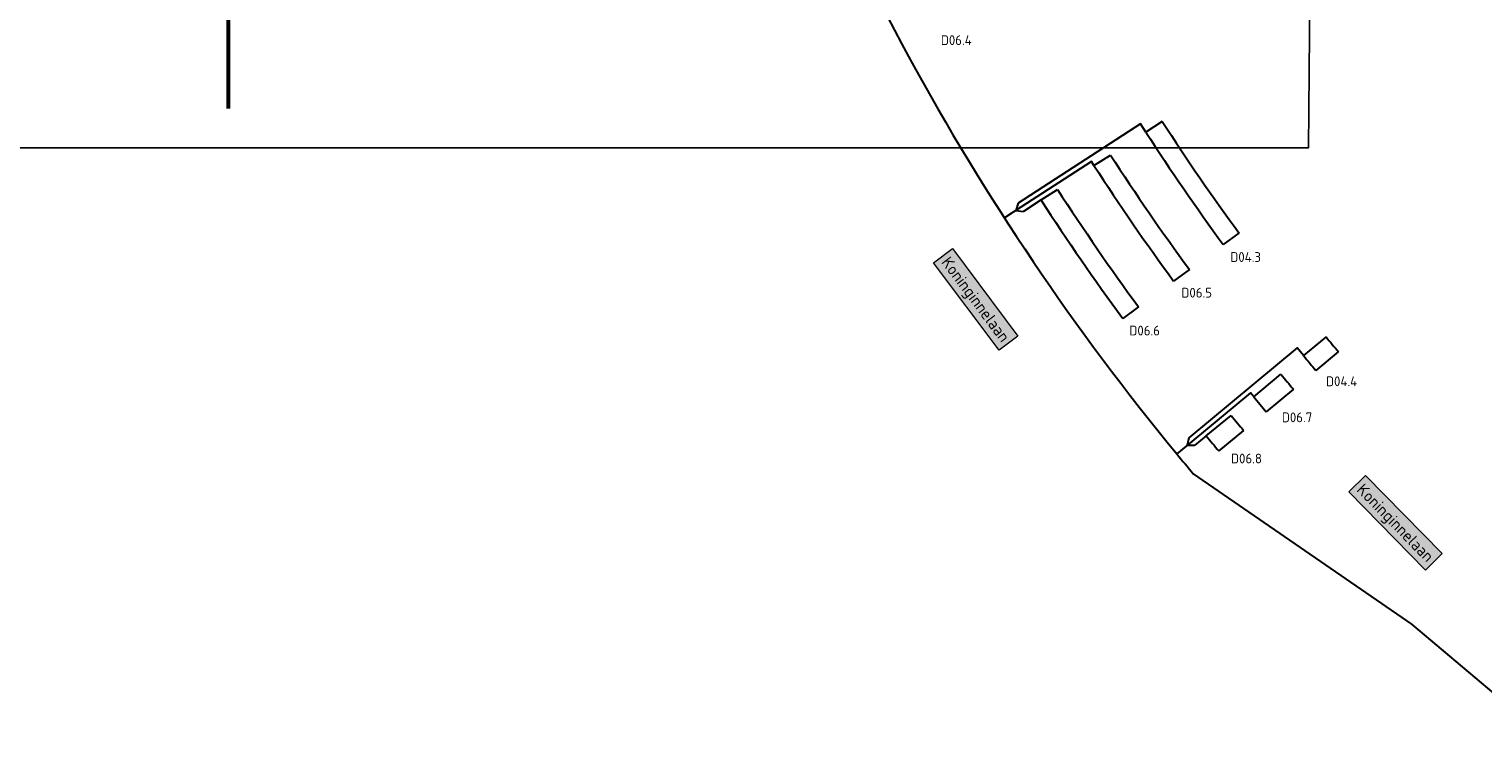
# Model space of a CAD drawing. Header units: metres. Extents: x 196669 to 197699, y 355514 to 356669.
# Tile 4 of 20: x 197149 to 197223, y 355640 to 355677. Entities that reach past the tile are written whole.
import ezdxf

# ---------------------------------------------------------------- set-up
doc = ezdxf.new("R2010")
doc.units = ezdxf.units.M
for name, color, linetype, lineweight in [('B-WE-OG-BEBOUWING_STRAATNAAM-T35', 7, 'Continuous', 9), ('N-WE-KL-VRI_KABEL-G', 30, 'Continuous', 30), ('N-WE-KL-VRI_UITSLIJPER-G', 130, 'Continuous', 30), ('N-WE-VW-VRI-ONTRUIMINGSTIJDEN_OTTO-G', 7, 'Continuous', 25), ('N-WE-VW-VRI_DETECTIELUS-G', 3, 'Continuous', 30), ('N-WE-VW-VRI_DETECTIELUS-T25', 7, 'Continuous', 30)]:
    doc.layers.add(name, color=color, linetype=linetype, lineweight=lineweight)
doc.styles.add('NLCS-ISO-M200-T25', font='NLCS-ISO.ttf', dxfattribs={"height": 0.5})
doc.styles.add('NLCS-ISO-M200-T30', font='NLCS-ISO.ttf', dxfattribs={"height": 0.6})

msp = doc.modelspace()

# ---------------------------------------------------------------- linework, layer by layer
at = {"layer": 'N-WE-KL-VRI_KABEL-G'}
msp.add_lwpolyline([(197184.152, 355698.327, 0.095407), (197207.528, 355655.42, 0.095407)], format="xyb", dxfattribs=at)
at = {"layer": 'N-WE-KL-VRI_KABEL-G', "flags": 128}
for points in [[(197199.537, 355668.044), (197198.697, 355667.502)], [(197199.401, 355668.254), (197199.286, 355667.882), (197199.673, 355667.834)], [(197208.299, 355656.055), (197207.528, 355655.42)], [(197208.14, 355656.248), (197208.068, 355655.865), (197208.459, 355655.863)]]:
    msp.add_lwpolyline(points, dxfattribs=at)
at = {"layer": 'N-WE-KL-VRI_UITSLIJPER-G', "flags": 128}
for points in [[(197205.937, 355671.896), (197205.666, 355672.314), (197199.401, 355668.254)], [(197203.288, 355670.178), (197203.152, 355670.387), (197199.537, 355668.044)], [(197200.575, 355668.419), (197199.673, 355667.834)], [(197214.018, 355660.452), (197213.695, 355660.843), (197208.14, 355656.248)], [(197211.466, 355658.346), (197211.304, 355658.541), (197208.299, 355656.055)], [(197209.036, 355656.341), (197208.458, 355655.863)]]:
    msp.add_lwpolyline(points, dxfattribs=at)
at = {"layer": 'N-WE-VW-VRI-ONTRUIMINGSTIJDEN_OTTO-G', "color": 254}
msp.add_lwpolyline([(197144.508, 355671.093), (197214.28, 355671.093), (197214.897, 355743.072), (197145.125, 355743.072)], close=True, dxfattribs=at)
at = {"layer": 'N-WE-VW-VRI-ONTRUIMINGSTIJDEN_OTTO-G', "color": 7, "const_width": 0.2}
msp.add_lwpolyline([(197158.957, 355693.09), (197158.957, 355673.09)], dxfattribs=at)
at = {"layer": 'N-WE-VW-VRI_DETECTIELUS-G'}
for p, q in [((197206.776, 355672.44), (197205.937, 355671.896)), ((197203.288, 355670.178), (197204.127, 355670.722)), ((197200.575, 355668.419), (197201.414, 355668.963)), ((197209.912, 355666.135), (197210.719, 355666.726)), ((197208.173, 355664.86), (197207.366, 355664.268)), ((197205.566, 355662.948), (197204.759, 355662.357)), ((197215.175, 355661.407), (197214.018, 355660.452)), ((197214.658, 355659.684), (197215.815, 355660.639)), ((197211.466, 355658.346), (197212.861, 355659.498)), ((197213.501, 355658.729), (197212.106, 355657.578)), ((197209.036, 355656.341), (197210.309, 355657.391)), ((197210.949, 355656.623), (197209.677, 355655.572))]:
    msp.add_line(p, q, dxfattribs=at)
for centre, radius, start, end in [((197308.299, 355738.273), 121, 212.9617, 216.24916), ((197308.299, 355738.273), 122, 212.9617, 216.24916), ((197307.248, 355737.568), 122.892, 212.95261, 216.27393), ((197307.248, 355737.568), 123.892, 212.95269, 216.27373), ((197307.248, 355737.568), 126.125, 212.95285, 216.27329), ((197307.248, 355737.568), 127.125, 212.95292, 216.2731), ((197308.299, 355738.273), 120.75, 219.53663, 220.01113), ((197308.299, 355738.273), 122.25, 219.53663, 220.00531), ((197308.299, 355738.273), 123.75, 219.53663, 219.99963), ((197307.248, 355737.568), 124.3, 219.5945, 220.05545), ((197307.248, 355737.568), 125.8, 219.59381, 220.04926), ((197307.248, 355737.568), 127.45, 219.59307, 220.04263)]:
    msp.add_arc(centre, radius, start, end, dxfattribs=at)

# ---------------------------------------------------------------- texts
at = {"layer": 'B-WE-OG-BEBOUWING_STRAATNAAM-T35', "char_height": 0.6, "width": 4.99839, "attachment_point": 2, "style": 'NLCS-ISO-M200-T30', "bg_fill": 17, "box_fill_scale": 1.5, "bg_fill_color": 256, "bg_fill_true_color": 14737364, "bg_fill_transparency": 0}
for insert, rotation in [((197197.475, 355663.511), 306.88787), ((197218.941, 355652.105), 314.42645)]:
    msp.add_mtext('Koninginnelaan', dxfattribs=dict(at, insert=insert, rotation=rotation))
at = {"layer": 'N-WE-VW-VRI_DETECTIELUS-T25', "insert": (197211.053, 355665.749), "char_height": 0.5, "attachment_point": 2, "style": 'NLCS-ISO-M200-T25', "bg_fill": 3, "box_fill_scale": 1.2, "bg_fill_color": 256, "bg_fill_transparency": 0}
msp.add_mtext('D04.3', dxfattribs=at)

# ---------------------------------------------------------------- next in the draw order: texts
at = {"layer": 'N-WE-VW-VRI_DETECTIELUS-T25', "char_height": 0.5, "attachment_point": 2, "style": 'NLCS-ISO-M200-T25', "bg_fill": 3, "box_fill_scale": 1.2, "bg_fill_color": 256, "bg_fill_transparency": 0}
for s, insert in [('D06.4', (197196.236, 355676.853)), ('D06.5', (197208.548, 355663.923)), ('D06.6', (197205.883, 355661.984)), ('D04.4', (197215.967, 355659.386)), ('D06.7', (197213.687, 355657.542)), ('D06.8', (197211.097, 355655.434))]:
    msp.add_mtext(s, dxfattribs=dict(at, insert=insert))

# ---------------------------------------------------------------- next in the draw order: linework, layer by layer
at = {"layer": 'N-WE-KL-VRI_KABEL-G'}
msp.add_lwpolyline([(197207.528, 355655.42, 0.002557), (197208.373, 355654.404), (197219.554, 355646.696), (197224.732, 355642.332), (197227.221, 355640.266)], format="xyb", dxfattribs=at)

doc.saveas('drawing.dxf')
